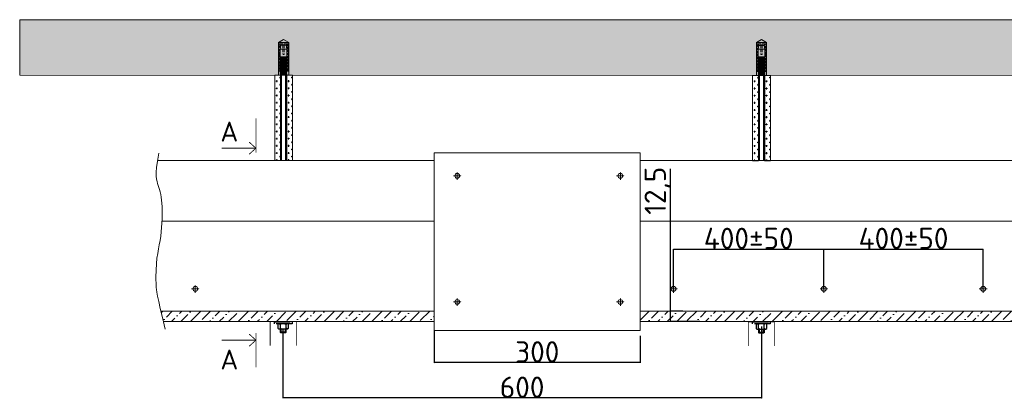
# Model space of a CAD drawing. Header units: millimetres. Extents: x 2030 to 88079, y 1212 to 81252.
# Tile 9 of 30: x 39282 to 58955, y 39746 to 47305. Entities that reach past the tile are written whole.
import ezdxf

# ---------------------------------------------------------------- set-up
doc = ezdxf.new("R2010")
doc.units = ezdxf.units.MM
doc.linetypes.add('CENTER', pattern=[50.8, 31.75, -6.35, 6.35, -6.35])
doc.linetypes.add('HIDDEN2', pattern=[4.7625, 3.175, -1.5875])
for name, color, linetype, lineweight in [('01_Техстронг Плита', 32, 'Continuous', 9), ('02_Техстронг Профиль', 7, 'Continuous', 9), ('Расходные материалы', 252, 'Continuous', 9)]:
    doc.layers.add(name, color=color, linetype=linetype, lineweight=lineweight)
for name, color, linetype, lineweight, true_color in [('Анкеры и саморезы', 7, 'Continuous', 9, 0x000000), ('Размеры и выноски', 7, 'Continuous', 9, 0x000000), ('Строительные конструкции', 7, 'Continuous', 9, 0x000000), ('Шпильки', 7, 'Continuous', 9, 0x000000)]:
    doc.layers.add(name, color=color, linetype=linetype, lineweight=lineweight, true_color=true_color)
doc.styles.add('ISOCPEUR', font='isocpeur.ttf')
doc.styles.add('MPM', font='isocpeur.ttf')
doc.dimstyles.new('ISO-25', dxfattribs={"dimtxt": 2.5, "dimasz": 2.5, "dimexe": 1.25, "dimexo": 0.625, "dimtad": 1, "dimtxsty": 'Standard', "dimcen": 2.5, "dimadec": 0, "dimazin": 0, "dimtfac": 1, "dimtmove": 0, "dimatfit": 3, "dimfxl": 1, "dimarcsym": 0})

# ---------------------------------------------------------------- blocks, each defined once
blk = doc.blocks.new('_Oblique')
at = {"color": 0, "linetype": 'ByBlock', "lineweight": -2}
blk.add_line((-0.5, -0.5), (0.5, 0.5), dxfattribs=at)
blk = doc.blocks.new('*D342')
at = {"layer": 'Defpoints', "color": 0, "transparency": 16777216}
for p in [(47566, 41100), (51680, 40994), (47566, 40458)]:
    blk.add_point(p, dxfattribs=at)
at = {"layer": 'Размеры и выноски', "color": 0, "lineweight": -2, "transparency": 16777216}
for p, q in [((47566, 41099), (47566, 40457)), ((51680, 40994), (51680, 40457)), ((51680, 40458), (47566, 40458))]:
    blk.add_line(p, q, dxfattribs=at)
at = {"layer": 'Размеры и выноски', "color": 0, "lineweight": -2, "transparency": 16777216, "xscale": 2.5, "yscale": 2.5, "zscale": 2.5, "rotation": 180}
blk.add_blockref('_Oblique', (47566, 40458), dxfattribs=at)
at = {"layer": 'Размеры и выноски', "color": 0, "lineweight": -2, "transparency": 16777216, "xscale": 2.5, "yscale": 2.5, "zscale": 2.5}
blk.add_blockref('_Oblique', (51680, 40458), dxfattribs=at)
at = {"layer": 'Размеры и выноски', "color": 0, "transparency": 16777216, "insert": (49623, 40672), "char_height": 250, "attachment_point": 5, "style": 'ISOCPEUR'}
blk.add_mtext('{\\H1.70293x;300}', dxfattribs=at)
blk = doc.blocks.new('*D336')
at = {"layer": 'Defpoints', "color": 0, "transparency": 16777216}
for p in [(52286, 41485), (52533, 41485), (52871, 41278)]:
    blk.add_point(p, dxfattribs=at)
at = {"layer": 'Размеры и выноски', "color": 0, "lineweight": -2, "transparency": 16777216}
for p, q in [((52286, 41485), (52286, 44326)), ((52533, 41485), (52285, 41485)), ((52286, 41278), (52286, 41485)), ((52870, 41278), (52285, 41278)), ((52286, 41278), (52286, 41276))]:
    blk.add_line(p, q, dxfattribs=at)
at = {"layer": 'Размеры и выноски', "color": 0, "lineweight": -2, "transparency": 16777216, "xscale": 2.5, "yscale": 2.5, "zscale": 2.5}
for p, rotation in [((52286, 41485), 270), ((52286, 41278), 90)]:
    blk.add_blockref('_Oblique', p, dxfattribs=dict(at, rotation=rotation))
at = {"layer": 'Размеры и выноски', "color": 0, "transparency": 16777216, "insert": (52030, 43889), "char_height": 250, "attachment_point": 5, "rotation": 90, "style": 'ISOCPEUR'}
blk.add_mtext('{\\H1.70293x;12,5}', dxfattribs=at)
blk = doc.blocks.new('*D337')
at = {"layer": 'Defpoints', "color": 0, "transparency": 16777216}
for p in [(55349, 42725), (52346, 41922), (55349, 41930)]:
    blk.add_point(p, dxfattribs=at)
at = {"layer": 'Размеры и выноски', "color": 0, "lineweight": -2, "transparency": 16777216}
for p, q in [((52346, 41923), (52346, 42726)), ((52346, 42725), (55349, 42725)), ((55349, 41931), (55349, 42726))]:
    blk.add_line(p, q, dxfattribs=at)
at = {"layer": 'Размеры и выноски', "color": 0, "lineweight": -2, "transparency": 16777216, "xscale": 2.5, "yscale": 2.5, "zscale": 2.5, "rotation": 180}
blk.add_blockref('_Oblique', (52346, 42725), dxfattribs=at)
at = {"layer": 'Размеры и выноски', "color": 0, "lineweight": -2, "transparency": 16777216, "xscale": 2.5, "yscale": 2.5, "zscale": 2.5}
blk.add_blockref('_Oblique', (55349, 42725), dxfattribs=at)
at = {"layer": 'Размеры и выноски', "color": 0, "transparency": 16777216, "insert": (53848, 42938), "char_height": 250, "width": 288, "attachment_point": 5, "style": 'ISOCPEUR'}
blk.add_mtext('{\\H1.70293x;400\\A1;±50}', dxfattribs=at)
blk = doc.blocks.new('*D338')
at = {"layer": 'Defpoints', "color": 0, "transparency": 16777216}
for p in [(58532, 42725), (55349, 41930), (58532, 41930)]:
    blk.add_point(p, dxfattribs=at)
at = {"layer": 'Размеры и выноски', "color": 0, "lineweight": -2, "transparency": 16777216}
for p, q in [((55349, 41931), (55349, 42726)), ((55349, 42725), (58532, 42725)), ((58532, 41931), (58532, 42726))]:
    blk.add_line(p, q, dxfattribs=at)
at = {"layer": 'Размеры и выноски', "color": 0, "lineweight": -2, "transparency": 16777216, "xscale": 2.5, "yscale": 2.5, "zscale": 2.5, "rotation": 180}
blk.add_blockref('_Oblique', (55349, 42725), dxfattribs=at)
at = {"layer": 'Размеры и выноски', "color": 0, "lineweight": -2, "transparency": 16777216, "xscale": 2.5, "yscale": 2.5, "zscale": 2.5}
blk.add_blockref('_Oblique', (58532, 42725), dxfattribs=at)
at = {"layer": 'Размеры и выноски', "color": 0, "transparency": 16777216, "insert": (56941, 42938), "char_height": 250, "attachment_point": 5, "style": 'ISOCPEUR'}
blk.add_mtext('{\\H1.70293x;400\\A1;±50}', dxfattribs=at)
blk = doc.blocks.new('*U310')
at = {"layer": 'Анкеры и саморезы', "lineweight": 5, "true_color": 0x939598}
h = blk.add_hatch(dxfattribs=at)
h.set_pattern_fill('STEEL', color=252, scale=0.8)
h.set_pattern_definition([(45, (-16380.2264, 15704.676), (-1.79605122, 1.79605122), []), (45, (-16380.2264, 15705.946), (-1.79605122, 1.79605122), [])])
h.paths.add_polyline_path([(-4, 30.6), (-2.9, 36.7), (-5.8, 36.7), (-5.8, 4.7), (-4, 4.7)])
h.paths.add_polyline_path([(5.8, 36.7), (2.9, 36.7), (4, 30.6), (4, 4.7), (5.8, 4.7)])
at = {"layer": 'Анкеры и саморезы', "color": 252, "lineweight": 5, "true_color": 0x939598}
for p, q in [((6, 38.3), (-6, 38.3)), ((-5.8, 36.7), (-5.8, 4.7)), ((-0.8, 36.7), (-5.8, 36.7)), ((-3.1, 35), (3.1, 35)), ((-0.8, 36.7), (-0.8, 35)), ((5.8, 36.7), (0.8, 36.7)), ((0.8, 36.7), (0.8, 35)), ((5.8, 36.7), (5.8, 4.7)), ((-4, 24.3), (-5.8, 24.3)), ((-4, 30.6), (-4, 4.7)), ((-3.9, 30.6), (3.9, 30.6)), ((4, 30.6), (4, 4.7)), ((4, 24.3), (5.8, 24.3)), ((-4, 19.2), (-3.6, 19.5)), ((-4, 19.2), (-3.4, 18.9)), ((-4, 18), (-3.4, 18.4)), ((-4, 18), (-3.4, 17.7)), ((-4, 16.8), (-3.4, 17.2)), ((-4, 16.8), (-3.4, 16.5)), ((-4, 15.6), (-3.4, 16)), ((-4, 15.6), (-3.4, 15.3)), ((-4, 14.4), (-3.4, 14.8)), ((-4, 14.4), (-3.4, 14.1)), ((-4, 13.2), (-3.4, 13.6)), ((-4, 13.2), (-3.4, 12.9)), ((-4, 12), (-3.4, 12.4)), ((-4, 12), (-3.4, 11.7)), ((3.9, 21.5), (-3.9, 21.5)), ((-3.4, 18.4), (-3.4, 18.9)), ((-3.4, 17.2), (-3.4, 17.7)), ((-3.4, 16), (-3.4, 16.5)), ((-3.4, 14.8), (-3.4, 15.3)), ((-3.4, 13.6), (-3.4, 14.1)), ((-3.4, 12.4), (-3.4, 12.9)), ((-3.4, 11.2), (-3.4, 11.7)), ((3.4, 19), (3.4, 19.5)), ((4, 18.6), (3.4, 19)), ((4, 18.6), (3.4, 18.3)), ((3.4, 17.8), (3.4, 18.3)), ((4, 17.4), (3.4, 17.8)), ((4, 17.4), (3.4, 17.1)), ((3.4, 16.6), (3.4, 17.1)), ((4, 16.2), (3.4, 16.6)), ((4, 16.2), (3.4, 15.9)), ((3.4, 15.4), (3.4, 15.9)), ((4, 15), (3.4, 15.4)), ((4, 15), (3.4, 14.7)), ((3.4, 14.2), (3.4, 14.7)), ((4, 13.8), (3.4, 14.2)), ((4, 13.8), (3.4, 13.5)), ((3.4, 13), (3.4, 13.5)), ((4, 12.6), (3.4, 13)), ((4, 12.6), (3.4, 12.3)), ((3.4, 11.8), (3.4, 12.3)), ((4, 11.4), (3.4, 11.8)), ((-3.8, 4.7), (-6, 4.7)), ((-4, 10.8), (-3.4, 11.2)), ((-4, 10.8), (-3.4, 10.5)), ((-4, 9.6), (-3.4, 10)), ((-4, 9.6), (-3.4, 9.3)), ((-4, 8.4), (-3.4, 8.8)), ((-4, 8.4), (-3.4, 8.1)), ((-4, 7.2), (-3.4, 7.6)), ((-4, 7.2), (-3.4, 6.9)), ((-4, 6), (-3.4, 6.4)), ((-4, 6), (-3.4, 5.7)), ((-4, 4.8), (-3.4, 5.2)), ((-4, 4.8), (-3.4, 4.5)), ((-4, 3.6), (-3.4, 4)), ((-4, 3.6), (-3.4, 3.3)), ((-4, 2.4), (-3.4, 2.8)), ((-4, 2.4), (-3.4, 2.1)), ((-4, 1.2), (-3.4, 1.6)), ((-4, 1.2), (-3.4, 0.9)), ((-4, 0), (-3.4, 0.4)), ((-4, 0), (-3.9, 0)), ((-3.4, 10), (-3.4, 10.5)), ((-3.4, 8.8), (-3.4, 9.3)), ((-3.4, 7.6), (-3.4, 8.1)), ((-3.4, 6.4), (-3.4, 6.9)), ((-3.4, 5.2), (-3.4, 5.7)), ((-3.4, 4), (-3.4, 4.5)), ((-3.4, 2.8), (-3.4, 3.3)), ((-3.4, 1.6), (-3.4, 2.1)), ((-3.4, 0.4), (-3.4, 0.9)), ((4, 11.4), (3.4, 11.1)), ((3.4, 10.6), (3.4, 11.1)), ((4, 10.2), (3.4, 10.6)), ((4, 10.2), (3.4, 9.9)), ((3.4, 9.4), (3.4, 9.9)), ((4, 9), (3.4, 9.4)), ((4, 9), (3.4, 8.7)), ((3.4, 8.2), (3.4, 8.7)), ((4, 7.8), (3.4, 8.2)), ((4, 7.8), (3.4, 7.5)), ((3.4, 7), (3.4, 7.5)), ((4, 6.6), (3.4, 7)), ((4, 6.6), (3.4, 6.3)), ((3.4, 5.8), (3.4, 6.3)), ((4, 5.4), (3.4, 5.8)), ((4, 5.4), (3.4, 5.1)), ((3.4, 4.6), (3.4, 5.1)), ((6, 4.7), (3.4, 4.7)), ((4, 4.2), (3.4, 4.6)), ((4, 4.2), (3.4, 3.9)), ((3.4, 3.4), (3.4, 3.9)), ((4, 3), (3.4, 3.4)), ((4, 3), (3.4, 2.7)), ((3.4, 2.2), (3.4, 2.7)), ((4, 1.8), (3.4, 2.2)), ((4, 1.8), (3.4, 1.5)), ((3.4, 1), (3.4, 1.5)), ((4, 0.6), (3.4, 1)), ((4, 0.6), (3.4, 0.3)), ((3.4, 0), (3.4, 0.3))]:
    blk.add_line(p, q, dxfattribs=at)
at = {"layer": 'Анкеры и саморезы', "color": 252, "lineweight": 5, "true_color": 0x939598, "extrusion": (1.22461e-16, 5.99869e-32, -1)}
for p, q in [((-4, 30.6), (-2.9, 36.7)), ((-3.9, 30.6), (-3.1, 35)), ((2.9, 36.7), (4, 30.6)), ((3.1, 35), (3.9, 30.6)), ((-3.9, 21.5), (-3.9, 30.6)), ((3.9, 30.6), (3.9, 21.5)), ((-2.6, 20.7), (-3.9, 21.5)), ((2.6, 20.3), (-2.6, 20.3)), ((3.9, 21.5), (2.6, 20.7))]:
    blk.add_line(p, q, dxfattribs=at)
at = {"layer": 'Анкеры и саморезы', "color": 252, "linetype": 'HIDDEN2', "lineweight": 5, "true_color": 0x939598}
for p, q in [((-0.8, 35), (-0.8, 25.1)), ((0.8, 35), (0.8, 25.1))]:
    blk.add_line(p, q, dxfattribs=at)
at = {"layer": 'Анкеры и саморезы', "color": 252, "lineweight": 5, "true_color": 0x939598, "extrusion": (-1.22461e-16, 4.49903e-32, -1)}
for p, q in [((4, 18.6), (-4, 18)), ((4, 17.4), (-4, 16.8)), ((4, 16.2), (-4, 15.6)), ((4, 15), (-4, 14.4)), ((4, 13.8), (-4, 13.2)), ((4, 12.6), (-4, 12)), ((3.4, 19.5), (-3.4, 18.9)), ((3.4, 19.5), (-3.4, 18.9)), ((3.4, 19), (-3.4, 18.4)), ((3.4, 18.3), (-3.4, 17.7)), ((3.4, 17.8), (-3.4, 17.2)), ((3.4, 17.1), (-3.4, 16.5)), ((3.4, 16.6), (-3.4, 16)), ((3.4, 15.9), (-3.4, 15.3)), ((3.4, 15.4), (-3.4, 14.8)), ((3.4, 14.7), (-3.4, 14.1)), ((3.4, 14.2), (-3.4, 13.6)), ((3.4, 13.5), (-3.4, 12.9)), ((3.4, 13), (-3.4, 12.4)), ((3.4, 12.3), (-3.4, 11.7)), ((3.4, 11.8), (-3.4, 11.2)), ((4, 11.4), (-4, 10.8)), ((4, 10.2), (-4, 9.6)), ((4, 9), (-4, 8.4)), ((4, 7.8), (-4, 7.2)), ((4, 6.6), (-4, 6)), ((4, 5.4), (-4, 4.8)), ((4, 4.2), (-4, 3.6)), ((4, 3), (-4, 2.4)), ((4, 1.8), (-4, 1.2)), ((4, 0.6), (-4, 0)), ((3.4, 11.1), (-3.4, 10.5)), ((3.4, 11.1), (-3.4, 10.5)), ((3.4, 10.6), (-3.4, 10)), ((3.4, 9.9), (-3.4, 9.3)), ((3.4, 9.9), (-3.4, 9.3)), ((3.4, 9.4), (-3.4, 8.8)), ((3.4, 8.7), (-3.4, 8.1)), ((3.4, 8.2), (-3.4, 7.6)), ((3.4, 7.5), (-3.4, 6.9)), ((3.4, 7), (-3.4, 6.4)), ((3.4, 6.3), (-3.4, 5.7)), ((3.4, 5.8), (-3.4, 5.2)), ((3.4, 5.1), (-3.4, 4.5)), ((3.4, 4.6), (-3.4, 4)), ((3.4, 3.9), (-3.4, 3.3)), ((3.4, 3.4), (-3.4, 2.8)), ((3.4, 2.7), (-3.4, 2.1)), ((3.4, 2.2), (-3.4, 1.6)), ((3.4, 1.5), (-3.4, 0.9)), ((3.4, 1.5), (-3.4, 0.9)), ((3.4, 1), (-3.4, 0.4)), ((3.4, 0.3), (0.4, 0)), ((3.4, 0.3), (0.4, 0))]:
    blk.add_line(p, q, dxfattribs=at)
at = {"layer": 'Анкеры и саморезы', "color": 252, "lineweight": 5, "true_color": 0x939598, "extrusion": (1.22461e-16, -5.99869e-32, -1)}
for p, q in [((3.4, 19.5), (-3.6, 19.5)), ((-2.6, 20.3), (-3.4, 19.5)), ((2.6, 20.7), (-2.6, 20.7)), ((3.4, 19.5), (2.6, 20.3))]:
    blk.add_line(p, q, dxfattribs=at)
at = {"layer": 'Анкеры и саморезы', "color": 252, "lineweight": 5, "ltscale": 5, "true_color": 0x939598}
blk.add_line((6, 0), (-6, 0), dxfattribs=at)
at = {"layer": 'Анкеры и саморезы', "color": 252, "lineweight": 5, "true_color": 0x939598}
blk.add_lwpolyline([(-6, 0), (-6, 38.3), (0, 41.8), (6, 38.3), (6, 0)], dxfattribs=at)
at = {"layer": 'Анкеры и саморезы', "color": 252, "linetype": 'HIDDEN2', "lineweight": 5, "true_color": 0x939598}
blk.add_arc((0, 25.1), 0.8, 180, 0, dxfattribs=at)
blk = doc.blocks.new('*D330')
at = {"layer": 'Defpoints', "color": 0, "transparency": 16777216}
for p in [(44538, 41131), (54101, 41178), (44538, 39753)]:
    blk.add_point(p, dxfattribs=at)
at = {"layer": 'Размеры и выноски', "color": 0, "lineweight": -2, "transparency": 16777216}
for p, q in [((44538, 41131), (44538, 39751)), ((54101, 41177), (54101, 39751)), ((54101, 39753), (44538, 39753))]:
    blk.add_line(p, q, dxfattribs=at)
at = {"layer": 'Размеры и выноски', "color": 0, "lineweight": -2, "transparency": 16777216, "xscale": 2.5, "yscale": 2.5, "zscale": 2.5, "rotation": 180}
blk.add_blockref('_Oblique', (44538, 39753), dxfattribs=at)
at = {"layer": 'Размеры и выноски', "color": 0, "lineweight": -2, "transparency": 16777216, "xscale": 2.5, "yscale": 2.5, "zscale": 2.5}
blk.add_blockref('_Oblique', (54101, 39753), dxfattribs=at)
at = {"layer": 'Размеры и выноски', "color": 0, "transparency": 16777216, "insert": (49320, 39966), "char_height": 250, "attachment_point": 5, "style": 'ISOCPEUR'}
blk.add_mtext('{\\H1.70293x;600}', dxfattribs=at)

msp = doc.modelspace()

# ---------------------------------------------------------------- hatches: boundary and pattern name
at = {"layer": '01_Техстронг Плита', "ltscale": 4}
h = msp.add_hatch(dxfattribs=at)
h.set_pattern_fill('ANSI36', color=32, scale=42.429359, angle=-180, style=0)
h.set_pattern_definition([(225, (-76975.66, -46005.6), (-71.44247, -261.95573), [336.78304, -67.3566, 0, -67.3566])])
edge = h.paths.add_edge_path()
edge.add_line((47565.558, 41484.533), (42103.52, 41484.533))
edge.add_spline(control_points=[(42103.52, 41484.533), (42106.307, 41472.739), (42109.178, 41460.641), (42112.137, 41448.231)], knot_values=[4.13882252, 4.13882252, 4.13882252, 4.13882252, 4.143279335, 4.143279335, 4.143279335, 4.143279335], degree=3, periodic=0)
edge.add_spline(control_points=[(42112.137, 41448.231), (42124.341, 41397.039), (42138.026, 41340.523), (42153.378, 41278.014)], knot_values=[4.143279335, 4.143279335, 4.143279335, 4.143279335, 4.161663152, 4.161663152, 4.161663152, 4.161663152], degree=3, periodic=0)
edge.add_line((42153.378, 41278.014), (47565.558, 41278.014))
edge.add_line((47565.558, 41278.014), (47565.558, 41484.533))
edge = h.paths.add_edge_path()
edge.add_spline(control_points=[(59731.396, 41278.014), (59712.335, 41355.676), (59695.843, 41424.088), (59681.565, 41484.533)], knot_values=[4.138412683, 4.138412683, 4.138412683, 4.138412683, 4.161159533, 4.161159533, 4.161159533, 4.161159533], degree=3, periodic=0)
edge.add_line((59681.565, 41484.533), (51677.197, 41484.533))
edge.add_line((51677.197, 41484.533), (51677.197, 41278.014))
edge.add_line((51677.197, 41278.014), (59731.396, 41278.014))
at = {"layer": 'Строительные конструкции'}
h = msp.add_hatch(dxfattribs=at)
h.set_pattern_fill('AR-CONC', color=256, scale=4.774714)
h.set_pattern_definition([(50, (-1056394.8, 238104.64), (869.8798, -76.1046), [90.9583, -1000.5414]), (355, (-1056394.8, 238104.6), (-168.2773, 912.2419), [72.76665, -800.4359]), (100.451445, (-1056322.3, 238098.3), (701.6025, 836.1373), [77.3027, -850.3301]), (46.1842, (-1056394.8, 238347.2), (1294.325, -200.7401), [136.4375, -1500.8121]), (96.63556, (-1056286.9, 238330.5), (1133.537, 1181.3891), [115.954, -1275.4963]), (351.18415, (-1056394.8, 238347.2), (1133.537, 1181.3891), [109.1498, -1200.6484]), (21, (-1056273.5, 238286.56), (723.91543, -488.28712), [90.9583, -1000.5414]), (326, (-1056273.5, 238286.6), (295.08704, 879.44495), [72.76665, -800.43314]), (71.451445, (-1056213.2, 238245.9), (1019.0025, 391.15783), [77.3027, -850.3286]), (37.5, (-1056394.8, 238104.64), (14.7472, 403.72617), [0, -790.73092, 0, -812.56091, 0, -803.46508]), (7.5, (-1056394.8, 238104.64), (319.04481, 478.33364), [0, -463.281, 0, -772.53926, 0, -306.22631]), (327.5, (-1056665.24, 238104.64), (647.40638, -27.35312), [0, -303.19437, 0, -945.96644, 0, -1255.2247]), (317.5, (-1056786.5, 238104.64), (707.27455, 121.40424), [0, -394.15268, 0, -628.21874, 0, -891.39145])])
h.paths.add_polyline_path([(39281.919, 47304.634), (39281.919, 46195.111), (61147.276, 46190.373), (61147.276, 47299.895), (50185.507, 47299.895)])
at = {"layer": 'Шпильки'}
h = msp.add_hatch(dxfattribs=at)
h.set_pattern_fill('CROSS', color=102, scale=11.300158)
h.set_pattern_definition([(0, (-512356.14, -232551.09), (71.756001, 71.756001), [35.878, -107.634002]), (90, (-512338.2, -232569.03), (-71.756001, 71.756001), [35.878, -107.634002])])
h.paths.add_polyline_path([(44377.24, 44491.61), (44493.479, 44491.61), (44493.479, 46194.208), (44377.24, 46194.208)])
h = msp.add_hatch(dxfattribs=at)
h.set_pattern_fill('CROSS', color=102, scale=11.300158)
h.set_pattern_definition([(0, (-512118.64, -232550.67), (71.756001, 71.756001), [35.878, -107.634002]), (90, (-512100.7, -232568.61), (-71.756001, 71.756001), [35.878, -107.634002])])
h.paths.add_polyline_path([(44614.737, 44491.61), (44730.976, 44491.61), (44731.048, 46194.11), (44614.808, 46194.11)])
h = msp.add_hatch(dxfattribs=at)
h.set_pattern_fill('CROSS', color=102, scale=11.300158)
h.set_pattern_definition([(0, (-502806.714, -232553.36), (71.756001, 71.756001), [35.878, -107.634002]), (90, (-502788.775, -232571.3), (-71.756001, 71.756001), [35.878, -107.634002])])
h.paths.add_polyline_path([(53926.663, 44489.34), (54042.903, 44489.34), (54042.902, 46191.937), (53926.663, 46191.937)])
h = msp.add_hatch(dxfattribs=at)
h.set_pattern_fill('CROSS', color=102, scale=11.300158)
h.set_pattern_definition([(0, (-502569.22, -232552.94), (71.756001, 71.756001), [35.878, -107.634002]), (90, (-502551.28, -232570.88), (-71.756001, 71.756001), [35.878, -107.634002])])
h.paths.add_polyline_path([(54164.16, 44489.34), (54280.399, 44489.34), (54280.471, 46191.839), (54164.232, 46191.839)])

# ---------------------------------------------------------------- linework, layer by layer
at = {"ltscale": 100}
for p, q in [((44614.809, 46194.556), (44494.009, 46194.556)), ((54164.232, 46192.285), (54043.433, 46192.285))]:
    msp.add_line(p, q, dxfattribs=at)
at = {"ltscale": 40}
for p, q in [((44494.009, 46194.556), (44494.009, 44491.61)), ((44509.109, 46194.556), (44509.109, 44491.61)), ((44599.709, 44491.61), (44599.709, 46194.556)), ((44614.809, 46194.556), (44614.809, 44491.61)), ((54043.433, 46192.285), (54043.433, 44489.34)), ((54058.533, 46192.285), (54058.533, 44489.34)), ((54149.132, 44489.34), (54149.132, 46192.285)), ((54164.232, 46192.285), (54164.232, 44489.34))]:
    msp.add_line(p, q, dxfattribs=at)
at = {"linetype": 'HIDDEN2', "ltscale": 100}
for p, q in [((44471.729, 41234.148), (44489.63, 41221.26)), ((44471.729, 41131.469), (44489.63, 41144.357)), ((44507.531, 41234.148), (44489.63, 41221.26)), ((44489.63, 41144.357), (44489.63, 41221.26)), ((44507.531, 41131.469), (44489.63, 41144.357)), ((44587.968, 41234.148), (44605.869, 41221.26)), ((44587.968, 41131.469), (44605.869, 41144.357)), ((44623.77, 41234.148), (44605.869, 41221.26)), ((44605.869, 41144.357), (44605.869, 41221.26)), ((44623.77, 41131.469), (44605.869, 41144.357)), ((54025.045, 41229.365), (54042.946, 41216.477)), ((54025.045, 41126.686), (54042.946, 41139.574)), ((54060.847, 41229.365), (54042.946, 41216.477)), ((54042.946, 41139.574), (54042.946, 41216.477)), ((54060.847, 41126.686), (54042.946, 41139.574)), ((54141.284, 41229.365), (54159.186, 41216.477)), ((54141.284, 41126.686), (54159.186, 41139.574)), ((54177.087, 41229.365), (54159.186, 41216.477)), ((54159.186, 41139.574), (54159.186, 41216.477)), ((54177.087, 41126.686), (54159.186, 41139.574))]:
    msp.add_line(p, q, dxfattribs=at)
at = {"linetype": 'HIDDEN2', "ltscale": 40}
for p, q in [((44487.35, 41131.469), (44487.35, 41066.035)), ((44502.45, 41131.469), (44502.45, 41050.936)), ((44593.049, 41050.936), (44593.049, 41131.469)), ((44608.149, 41066.035), (44608.149, 41131.469)), ((54040.666, 41126.686), (54040.666, 41061.253)), ((54055.766, 41126.686), (54055.766, 41046.153)), ((54146.366, 41046.153), (54146.366, 41126.686)), ((54161.466, 41061.253), (54161.466, 41126.686)), ((44608.149, 41066.035), (44487.35, 41066.035)), ((44487.35, 41066.035), (44502.45, 41050.936)), ((44593.049, 41050.936), (44502.45, 41050.936)), ((44608.149, 41066.035), (44593.049, 41050.936)), ((54161.466, 41061.253), (54040.666, 41061.253)), ((54040.666, 41061.253), (54055.766, 41046.153)), ((54146.366, 41046.153), (54055.766, 41046.153)), ((54161.466, 41061.253), (54146.366, 41046.153))]:
    msp.add_line(p, q, dxfattribs=at)
at = {"color": 7, "lineweight": 50, "const_width": 15.916}
for points in [[(44001.654, 45336.919), (44001.654, 44651.589)], [(44001.654, 44739.525), (43865.667, 44861.941)], [(44001.654, 44739.525), (43314.267, 44739.525)], [(44001.654, 44739.525), (43865.667, 44617.109)], [(44285.697, 41274.415), (44807.329, 41274.415), (44807.329, 40796.943)], [(44285.697, 41274.415), (44285.697, 40796.943)], [(53839.013, 41269.632), (54360.645, 41269.632), (54360.645, 40792.16)], [(53839.013, 41269.632), (53839.013, 40792.16)], [(44001.654, 40906.168), (43865.667, 41028.584)], [(44001.654, 41049.197), (44001.654, 40363.868)], [(44001.654, 40906.168), (43314.267, 40906.168)], [(44001.654, 40906.168), (43865.667, 40783.752)]]:
    msp.add_lwpolyline(points, dxfattribs=at)
at = {"linetype": 'HIDDEN2', "ltscale": 100}
for points in [[(44724.388, 41234.148), (44371.11, 41234.148), (44371.11, 41274.415), (44724.388, 41274.415)], [(44458.441, 41234.148), (44440.54, 41221.26), (44440.54, 41144.357), (44458.441, 41131.469), (44637.058, 41131.469), (44654.959, 41144.357), (44654.959, 41221.26), (44637.058, 41234.148)], [(54277.705, 41229.365), (53924.427, 41229.365), (53924.427, 41269.632), (54277.705, 41269.632)], [(54011.758, 41229.365), (53993.856, 41216.477), (53993.856, 41139.574), (54011.758, 41126.686), (54190.374, 41126.686), (54208.276, 41139.574), (54208.276, 41216.477), (54190.374, 41229.365)]]:
    msp.add_lwpolyline(points, close=True, dxfattribs=at)
at = {"layer": '01_Техстронг Плита', "color": 32, "ltscale": 4}
for points in [[(42034.939, 44491.61), (47565.558, 44491.61)], [(51677.197, 44491.61), (59628.186, 44491.61)], [(42126.537, 43282.344), (47565.558, 43282.519)], [(51677.197, 43282.652), (59704.574, 43282.911)], [(47565.558, 41484.533), (42104.392, 41484.533)], [(59681.565, 41484.533), (51677.197, 41484.533)], [(47565.558, 41278.014), (42153.805, 41278.014)], [(42153.805, 41278.014), (47565.558, 41278.014)], [(59731.396, 41278.014), (51677.197, 41278.014)], [(51677.197, 41278.014), (59731.396, 41278.014)]]:
    msp.add_lwpolyline(points, dxfattribs=at)
at = {"layer": '01_Техстронг Плита', "color": 5, "ltscale": 4}
msp.add_lwpolyline([(51677.197, 41099.563), (47565.558, 41099.563), (47565.558, 44646.294), (51677.197, 44646.294)], close=True, dxfattribs=at)
at = {"layer": '01_Техстронг Плита', "color": 32, "ltscale": 4}
msp.add_open_spline([(42061.303, 44636.804), (41975.427, 44174.959), (42056.297, 44023.955), (42148.976, 43632.546), (42111.826, 42861.488), (41973.89, 42444.314), (42019.412, 41813.133), (42190.326, 41128.921)], degree=3, knots=[0, 0, 0, 0, 1, 2, 3, 4, 4.175284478, 4.175284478, 4.175284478, 4.175284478], dxfattribs=at)
at = {"layer": 'Расходные материалы', "color": 253, "linetype": 'CENTER'}
for p, q in [((47947.879, 44186.35), (48101.149, 44186.35)), ((47947.879, 44186.35), (48101.149, 44186.35)), ((48024.514, 44109.715), (48024.514, 44262.985)), ((48024.514, 44109.715), (48024.514, 44262.985)), ((51206.38, 44186.35), (51359.65, 44186.35)), ((51206.38, 44186.35), (51359.65, 44186.35)), ((51283.015, 44109.715), (51283.015, 44262.985)), ((51283.015, 44109.715), (51283.015, 44262.985)), ((42714.208, 41930.242), (42867.478, 41930.242)), ((42714.208, 41930.242), (42867.478, 41930.242)), ((42790.843, 41853.607), (42790.843, 42006.877)), ((42790.843, 41853.607), (42790.843, 42006.877)), ((52269.625, 41930.242), (52422.895, 41930.242)), ((52269.625, 41930.242), (52422.895, 41930.242)), ((52346.26, 41853.607), (52346.26, 42006.877)), ((52346.26, 41853.607), (52346.26, 42006.877)), ((55272.523, 41930.242), (55425.793, 41930.242)), ((55272.523, 41930.242), (55425.793, 41930.242)), ((55349.158, 41853.607), (55349.158, 42006.877)), ((55349.158, 41853.607), (55349.158, 42006.877)), ((58455.666, 41930.242), (58608.936, 41930.242)), ((58455.666, 41930.242), (58608.936, 41930.242)), ((58532.301, 41853.607), (58532.301, 42006.877)), ((58532.301, 41853.607), (58532.301, 42006.877)), ((48024.514, 41592.687), (48024.514, 41745.957)), ((48024.514, 41592.687), (48024.514, 41745.957)), ((51283.015, 41592.687), (51283.015, 41745.957)), ((51283.015, 41592.687), (51283.015, 41745.957)), ((47947.879, 41669.322), (48101.149, 41669.322)), ((47947.879, 41669.322), (48101.149, 41669.322)), ((51206.38, 41669.322), (51359.65, 41669.322)), ((51206.38, 41669.322), (51359.65, 41669.322))]:
    msp.add_line(p, q, dxfattribs=at)
at = {"layer": 'Расходные материалы', "color": 253, "linetype": 'Continuous'}
for centre in [(48024.514, 44186.35), (48024.514, 44186.35), (51283.015, 44186.35), (51283.015, 44186.35), (42790.843, 41930.242), (42790.843, 41930.242), (52346.26, 41930.242), (52346.26, 41930.242), (55349.158, 41930.242), (55349.158, 41930.242), (58532.301, 41930.242), (58532.301, 41930.242), (48024.514, 41669.322), (48024.514, 41669.322), (51283.015, 41669.322), (51283.015, 41669.322)]:
    msp.add_circle(centre, 48.252, dxfattribs=at)
at = {"layer": 'Строительные конструкции'}
msp.add_lwpolyline([(50185.507, 47299.895), (39281.919, 47304.634), (39281.919, 46195.111), (61147.276, 46190.373), (61147.276, 47299.895)], close=True, dxfattribs=at)
at = {"layer": 'Шпильки', "color": 102, "ltscale": 4}
for points in [[(44377.24, 46194.208), (44493.479, 46194.208), (44493.479, 44491.61), (44377.24, 44491.61)], [(44614.808, 46194.11), (44731.048, 46194.11), (44730.976, 44491.61), (44614.737, 44491.61)], [(53926.663, 46191.937), (54042.902, 46191.937), (54042.903, 44489.34), (53926.663, 44489.34)], [(54164.232, 46191.839), (54280.471, 46191.839), (54280.399, 44489.34), (54164.16, 44489.34)]]:
    msp.add_lwpolyline(points, close=True, dxfattribs=at)

# ---------------------------------------------------------------- block references
at = {"layer": 'Анкеры и саморезы', "xscale": 17.11317489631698, "yscale": 17.11317489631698, "zscale": 17.11317489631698}
for p in [(44554.229, 46194.556), (54103.652, 46192.285)]:
    msp.add_blockref('*U310', p, dxfattribs=at)

# ---------------------------------------------------------------- texts
at = {"layer": '02_Техстронг Профиль', "char_height": 397.893, "attachment_point": 1, "style": 'MPM'}
for insert in [(43291.335, 45269.599), (43291.335, 40719.331)]:
    msp.add_mtext_dynamic_manual_height_columns('А', width=4574.41298, gutter_width=19.895, heights=[251.519], dxfattribs=dict(at, insert=insert))

# ---------------------------------------------------------------- dimensions: what is measured, and where the dimension line sits
at = {"layer": 'Размеры и выноски'}
dim = msp.add_linear_dim(base=(52285.927, 41484.533), p1=(52870.513, 41278.014), p2=(52533.409, 41484.533), angle=90, text='{\\H1.70293x;12,5}', dimstyle='ISO-25', override={"dimtxt": 250, "dimtxsty": 'ISOCPEUR', "dimblk1": 'Oblique', "dimblk2": 'Oblique', "dimsah": 1, "dimatfit": 0}, dxfattribs=at)
dim.commit()
dim.dimension.update_dxf_attribs({"geometry": '*D336', "text_midpoint": (52285.927, 43888.688), "dimtype": 160})
for base, p1, p2, text, picture, middle in [((55349.158, 42724.578), (52346.26, 41922.347), (55349.158, 41930.242), '{\\H1.70293x;400\\A1;±50}', '*D337', (53847.709, 42724.578)), ((58532.301, 42724.798), (55349.158, 41930.242), (58532.301, 41930.242), '{\\H1.70293x;400\\A1;±50}', '*D338', (56940.729, 42724.798)), ((44538.398, 39752.589), (54101.066, 41178.026), (44538.398, 41131.469), '{\\H1.70293x;600}', '*D330', (49319.732, 39752.589)), ((47565.558, 40458.233), (51680.396, 40994.217), (47565.558, 41099.563), '{\\H1.70293x;300}', '*D342', (49622.977, 40458.233))]:
    dim = msp.add_linear_dim(base=base, p1=p1, p2=p2, text=text, dimstyle='ISO-25', override={"dimscale": 1, "dimtxt": 250, "dimtxsty": 'ISOCPEUR', "dimblk1": 'Oblique', "dimblk2": 'Oblique', "dimsah": 1, "dimatfit": 0}, dxfattribs=at)
    dim.commit()
    dim.dimension.update_dxf_attribs({"geometry": picture, "text_midpoint": middle, "dimtype": 160})

doc.saveas('drawing.dxf')
